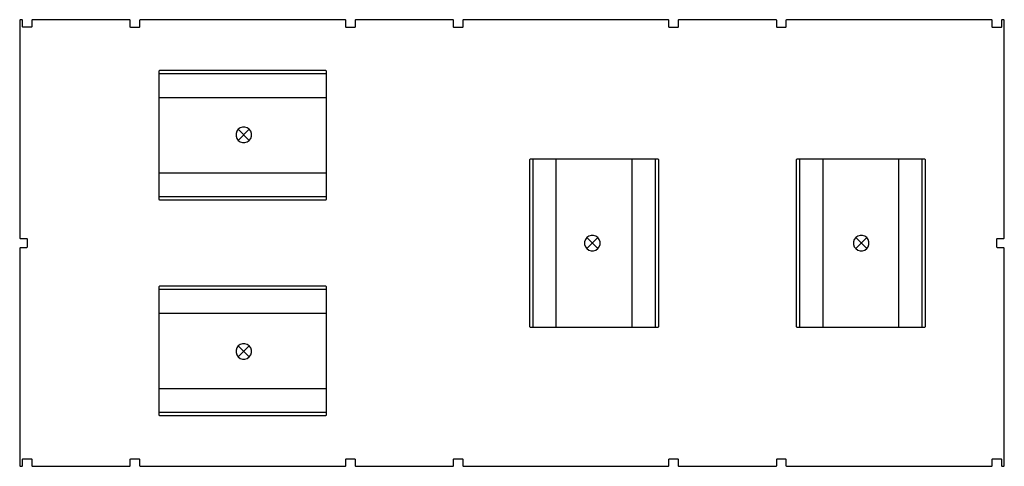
# Model space of a CAD drawing. Header units: inches. Extents: x -97 to 97, y -44 to 44.
import ezdxf

# ---------------------------------------------------------------- set-up
doc = ezdxf.new("R2010")
doc.units = ezdxf.units.IN
doc.layers.get('0').update_dxf_attribs({"true_color": 0xc2ced6})

msp = doc.modelspace()

# ---------------------------------------------------------------- linework, layer by layer
at = {"color": 18, "true_color": 0x000000}
msp.add_lwpolyline([(-96.7, -0.99), (-96.7, -43.72), (-96.62, -43.8), (-96.22, -43.8), (-96.14, -43.72), (-96.14, -42.4), (-96.06, -42.32), (-94.39, -42.32), (-94.31, -42.4), (-94.31, -43.72), (-94.23, -43.8), (-75.06, -43.8), (-74.98, -43.72), (-74.98, -42.4), (-74.9, -42.32), (-73.23, -42.32), (-73.15, -42.4), (-73.15, -43.72), (-73.07, -43.8), (-32.73, -43.8), (-32.66, -43.72), (-32.66, -42.4), (-32.58, -42.32), (-30.91, -42.32), (-30.83, -42.4), (-30.83, -43.72), (-30.75, -43.8), (-11.57, -43.79), (-11.49, -43.71), (-11.49, -42.39), (-11.42, -42.31), (-9.75, -42.31), (-9.67, -42.39), (-9.67, -43.71), (-9.59, -43.79), (30.75, -43.8), (30.83, -43.72), (30.83, -42.4), (30.91, -42.32), (32.58, -42.32), (32.66, -42.4), (32.66, -43.72), (32.73, -43.8), (51.91, -43.8), (51.99, -43.72), (51.99, -42.4), (52.07, -42.32), (53.74, -42.32), (53.82, -42.4), (53.82, -43.72), (53.9, -43.8), (94.23, -43.8), (94.31, -43.72), (94.31, -42.4), (94.39, -42.32), (96.06, -42.32), (96.14, -42.4), (96.14, -43.72), (96.22, -43.8), (96.62, -43.8), (96.7, -43.72), (96.7, -0.99), (96.62, -0.91), (95.31, -0.91), (95.23, -0.83), (95.23, 0.83), (95.31, 0.91), (96.62, 0.91), (96.7, 0.99), (96.7, 43.72), (96.62, 43.8), (96.22, 43.8), (96.14, 43.72), (96.14, 42.4), (96.06, 42.32), (94.39, 42.32), (94.31, 42.4), (94.31, 43.72), (94.23, 43.8), (53.9, 43.8), (53.82, 43.72), (53.82, 42.4), (53.74, 42.32), (52.07, 42.32), (51.99, 42.4), (51.99, 43.72), (51.91, 43.8), (32.73, 43.8), (32.66, 43.72), (32.66, 42.4), (32.58, 42.32), (30.91, 42.32), (30.83, 42.4), (30.83, 43.72), (30.75, 43.8), (-9.59, 43.8), (-9.67, 43.72), (-9.67, 42.4), (-9.75, 42.32), (-11.42, 42.32), (-11.49, 42.4), (-11.49, 43.72), (-11.57, 43.8), (-30.75, 43.8), (-30.83, 43.72), (-30.83, 42.4), (-30.91, 42.32), (-32.58, 42.32), (-32.66, 42.4), (-32.66, 43.72), (-32.73, 43.8), (-73.07, 43.8), (-73.15, 43.72), (-73.15, 42.4), (-73.23, 42.32), (-74.9, 42.32), (-74.98, 42.4), (-74.98, 43.72), (-75.06, 43.8), (-94.23, 43.83), (-94.31, 43.75), (-94.31, 42.43), (-94.39, 42.35), (-96.06, 42.35), (-96.14, 42.43), (-96.14, 43.75), (-96.22, 43.83), (-96.62, 43.83), (-96.7, 43.75), (-96.7, 0.99), (-96.62, 0.91), (-95.31, 0.91), (-95.23, 0.83), (-95.23, -0.83), (-95.31, -0.91), (-96.62, -0.91), (-96.7, -0.99)], close=True, dxfattribs=at)
for points in [[(-69.37, 28.58), (-69.37, 8.58), (-69.25, 8.46), (-36.54, 8.46), (-36.42, 8.58), (-36.42, 33.74), (-36.54, 33.86), (-69.25, 33.86), (-69.37, 33.74), (-69.37, 28.58)], [(-36.42, 33.2), (-69.37, 33.2)], [(-69.37, 28.58), (-36.42, 28.58)], [(-51.62, 22.33), (-52, 22.61), (-52.46, 22.76), (-52.94, 22.76), (-53.4, 22.61), (-53.78, 22.33), (-54.07, 21.94), (-54.21, 21.48), (-54.21, 21), (-54.07, 20.55), (-53.78, 20.16), (-53.4, 19.88), (-52.94, 19.73), (-52.46, 19.73), (-52, 19.88), (-51.62, 20.16), (-51.33, 20.55), (-51.19, 21), (-51.19, 21.48), (-51.33, 21.94), (-51.62, 22.33)], [(-53.78, 22.33), (-51.62, 20.16)], [(-51.62, 22.33), (-53.78, 20.16)], [(23.53, 16.47), (3.54, 16.47), (3.42, 16.35), (3.42, -16.35), (3.54, -16.47), (28.7, -16.47), (28.81, -16.35), (28.81, 16.35), (28.7, 16.47), (23.53, 16.47)], [(4.08, 16.47), (4.08, -16.47)], [(8.7, -16.47), (8.7, 16.47)], [(23.53, 16.47), (23.53, -16.47)], [(28.16, -16.47), (28.16, 16.47)], [(75.94, 16.47), (55.95, 16.47), (55.83, 16.35), (55.83, -16.35), (55.95, -16.47), (81.11, -16.47), (81.23, -16.35), (81.23, 16.35), (81.11, 16.47), (75.94, 16.47)], [(56.49, 16.47), (56.49, -16.47)], [(61.11, -16.47), (61.11, 16.47)], [(75.94, 16.47), (75.94, -16.47)], [(80.57, -16.47), (80.57, 16.47)], [(-36.42, 13.75), (-69.37, 13.75)], [(-69.37, 9.12), (-36.42, 9.12)], [(16.86, 1.07), (16.47, 1.36), (16.02, 1.5), (15.54, 1.5), (15.08, 1.36), (14.69, 1.07), (14.41, 0.69), (14.26, 0.23), (14.26, -0.25), (14.41, -0.71), (14.69, -1.09), (15.08, -1.38), (15.54, -1.52), (16.02, -1.52), (16.47, -1.38), (16.86, -1.09), (17.14, -0.71), (17.29, -0.25), (17.29, 0.23), (17.14, 0.69), (16.86, 1.07)], [(14.69, 1.07), (16.86, -1.09)], [(16.86, 1.07), (14.69, -1.09)], [(69.68, 1.07), (69.29, 1.36), (68.84, 1.5), (68.36, 1.5), (67.9, 1.36), (67.51, 1.07), (67.23, 0.69), (67.08, 0.23), (67.08, -0.25), (67.23, -0.71), (67.51, -1.09), (67.9, -1.38), (68.36, -1.52), (68.84, -1.52), (69.29, -1.38), (69.68, -1.09), (69.96, -0.71), (70.11, -0.25), (70.11, 0.23), (69.96, 0.69), (69.68, 1.07)], [(69.68, 1.07), (67.51, -1.09)], [(67.51, 1.07), (69.68, -1.09)], [(-69.37, -13.75), (-69.37, -33.74), (-69.25, -33.86), (-36.54, -33.86), (-36.42, -33.74), (-36.42, -8.58), (-36.54, -8.46), (-69.25, -8.46), (-69.37, -8.58), (-69.37, -13.75)], [(-36.42, -9.12), (-69.37, -9.12)], [(-69.37, -13.75), (-36.42, -13.75)], [(-51.62, -20.18), (-52, -19.9), (-52.46, -19.75), (-52.94, -19.75), (-53.4, -19.9), (-53.78, -20.18), (-54.07, -20.57), (-54.21, -21.02), (-54.21, -21.5), (-54.07, -21.96), (-53.78, -22.35), (-53.4, -22.63), (-52.94, -22.78), (-52.46, -22.78), (-52, -22.63), (-51.62, -22.35), (-51.33, -21.96), (-51.19, -21.5), (-51.19, -21.02), (-51.33, -20.57), (-51.62, -20.18)], [(-51.62, -20.18), (-53.78, -22.35)], [(-53.78, -20.18), (-51.62, -22.35)], [(-36.42, -28.58), (-69.37, -28.58)], [(-69.37, -33.2), (-36.42, -33.2)]]:
    msp.add_lwpolyline(points, dxfattribs=at)

doc.saveas('drawing.dxf')
